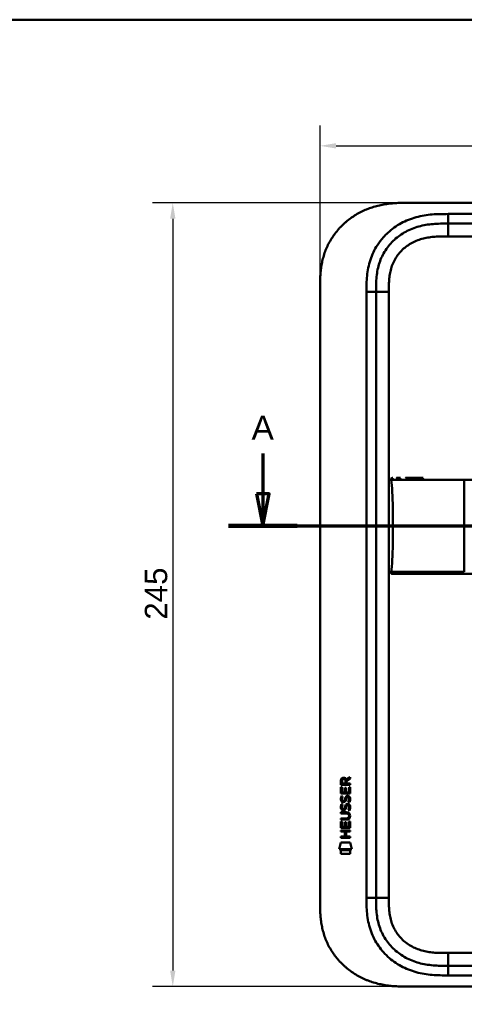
# Model space of a CAD drawing. Header units: millimetres. Extents: x 20 to 833, y 20 to 574.
# Tile 17 of 21: x 438 to 577, y 266 to 574. Entities that reach past the tile are written whole.
import ezdxf

# ---------------------------------------------------------------- set-up
doc = ezdxf.new("R2010")
doc.units = ezdxf.units.MM
doc.header["$LTSCALE"] = 2
for name, color, linetype, lineweight in [('Bemaßungen(DIN)', 7, 'Continuous', 25), ('Schnittansichtslinien(DIN)', 7, 'Continuous', 70), ('Sichtbare Kanten(DIN)', 7, 'Continuous', 50), ('Sichtbare tangentiale Kanten(DIN)', 7, 'Continuous', 50), ('Skizziergeometrie(DIN)', 7, 'Continuous', 50)]:
    doc.layers.add(name, color=color, linetype=linetype, lineweight=lineweight)
doc.styles.add('Aktuell-DINGroßer Text', font='arial.ttf')
doc.styles.add('STANDARD-DIN~0', font='arial.ttf')
doc.dimstyles.new('CAD-LAN', dxfattribs={"dimscale": 2, "dimtxt": 3.5, "dimasz": 2.5, "dimexe": 3.175, "dimexo": 0, "dimgap": 0.8, "dimtad": 1, "dimrnd": 1e-08, "dimtxsty": 'STANDARD-DIN~0', "dimcen": 0.09, "dimdle": 10, "dimclrd": 250, "dimclre": 250, "dimclrt": 250, "dimadec": 0, "dimazin": 2, "dimtfac": 1, "dimtmove": 0, "dimatfit": 3, "dimfxl": 1, "dimtolj": 1, "dimtzin": 0, "dimlwd": 25, "dimlwe": 25, "dimarcsym": 0})

# ---------------------------------------------------------------- blocks, each defined once
blk = doc.blocks.new('Ränder Standardrahmen')
at = {"layer": 'Skizziergeometrie(DIN)', "flags": 128}
blk.add_lwpolyline([(10, 10), (10, 287), (410, 287), (410, 10), (10, 10)], dxfattribs=at)
blk = doc.blocks.new('*D21')
at = {"layer": 'Bemaßungen(DIN)', "color": 250, "linetype": 'Continuous', "lineweight": 25, "true_color": 0x3f3f3f, "transparency": 16777216}
for p, q in [((532.03, 489.98), (532.03, 540.92)), ((746.03, 489.98), (746.03, 540.92)), ((537.03, 534.57), (741.03, 534.57))]:
    blk.add_line(p, q, dxfattribs=at)
at = {"layer": 'Bemaßungen(DIN)', "color": 250, "linetype": 'Continuous', "true_color": 0x3f3f3f, "transparency": 16777216}
for points in [[(537.03, 535.4), (537.03, 533.74), (532.03, 534.57)], [(741.03, 535.4), (741.03, 533.74), (746.03, 534.57)]]:
    blk.add_solid(points, dxfattribs=at)
at = {"layer": 'Defpoints', "color": 0, "linetype": 'Continuous', "transparency": 16777216}
for p in [(746.03, 534.57), (532.03, 489.98), (746.03, 489.98)]:
    blk.add_point(p, dxfattribs=at)
at = {"layer": 'Bemaßungen(DIN)', "color": 250, "linetype": 'Continuous', "lineweight": 25, "true_color": 0x3f3f3f, "transparency": 16777216, "insert": (631.25, 543.2), "char_height": 7, "attachment_point": 1, "style": 'STANDARD-DIN~0'}
blk.add_mtext('\\A1;214', dxfattribs=at)
blk = doc.blocks.new('*D22')
at = {"layer": 'Bemaßungen(DIN)', "color": 250, "linetype": 'Continuous', "lineweight": 25, "true_color": 0x3f3f3f, "transparency": 16777216}
for p, q in [((559.07, 516.76), (479.62, 516.76)), ((485.97, 511.76), (485.97, 276.76)), ((559.07, 271.76), (479.62, 271.76))]:
    blk.add_line(p, q, dxfattribs=at)
at = {"layer": 'Bemaßungen(DIN)', "color": 250, "linetype": 'Continuous', "true_color": 0x3f3f3f, "transparency": 16777216}
for points in [[(485.14, 511.76), (486.81, 511.76), (485.97, 516.76)], [(485.14, 276.76), (486.81, 276.76), (485.97, 271.76)]]:
    blk.add_solid(points, dxfattribs=at)
at = {"layer": 'Defpoints', "color": 0, "linetype": 'Continuous', "transparency": 16777216}
for p in [(559.07, 516.76), (485.97, 271.76), (559.07, 271.76)]:
    blk.add_point(p, dxfattribs=at)
at = {"layer": 'Bemaßungen(DIN)', "color": 250, "linetype": 'Continuous', "lineweight": 25, "true_color": 0x3f3f3f, "transparency": 16777216, "insert": (477.23, 386.44), "char_height": 7, "attachment_point": 1, "rotation": 90, "style": 'STANDARD-DIN~0'}
blk.add_mtext('\\A1;245', dxfattribs=at)
blk = doc.blocks.new('2DTransSchnitt0')
at = {"layer": 'Schnittansichtslinien(DIN)', "linetype": 'Continuous'}
for p, q in [((257.07, 219.22), (257.07, 212.88)), ((387.48, 219.22), (387.48, 212.88)), ((256.07, 212.88), (257.07, 207.88)), ((258.07, 212.88), (256.07, 212.88)), ((257.07, 212.88), (257.07, 207.88)), ((257.07, 207.88), (258.07, 212.88)), ((386.48, 212.88), (387.48, 207.88)), ((388.48, 212.88), (386.48, 212.88)), ((387.48, 212.88), (387.48, 207.88)), ((387.48, 207.88), (388.48, 212.88)), ((251.72, 207.88), (392.83, 207.88))]:
    blk.add_line(p, q, dxfattribs=at)
at = {"layer": 'Schnittansichtslinien(DIN)', "linetype": 'Continuous', "lineweight": 140}
for p, q in [((251.72, 207.88), (262.42, 207.88)), ((382.13, 207.88), (392.83, 207.88))]:
    blk.add_line(p, q, dxfattribs=at)
at = {"layer": 'Schnittansichtslinien(DIN)', "linetype": 'Continuous', "flags": 128}
for points in [[(256.07, 212.88), (257.07, 207.88), (258.07, 212.88), (256.07, 212.88)], [(386.48, 212.88), (387.48, 207.88), (388.48, 212.88), (386.48, 212.88)]]:
    blk.add_lwpolyline(points, dxfattribs=at)
at = {"layer": 'Schnittansichtslinien(DIN)'}
for points in [[(256.07, 212.88), (257.07, 207.88), (258.07, 212.88), (256.07, 212.88)], [(386.48, 212.88), (387.48, 207.88), (388.48, 212.88), (386.48, 212.88)]]:
    blk.add_solid(points, dxfattribs=at)
at = {"layer": 'Schnittansichtslinien(DIN)', "char_height": 3.73, "attachment_point": 7, "style": 'Aktuell-DINGroßer Text'}
for insert in [(255.31, 221.38), (385.73, 221.38)]:
    blk.add_mtext('A', dxfattribs=dict(at, insert=insert))

msp = doc.modelspace()

# ---------------------------------------------------------------- linework, layer by layer
at = {"layer": 'Sichtbare Kanten(DIN)'}
for p, q in [((717.993, 516.762), (559.07, 516.762)), ((716.993, 510.262), (572.07, 510.262)), ((532.031, 298.547), (532.031, 489.978)), ((549.531, 488.978), (549.531, 299.547)), ((538.566, 334.836), (538.568, 336.149)), ((538.916, 336.106), (538.915, 335.217)), ((539.933, 335.216), (539.934, 336.105)), ((540.231, 336.466), (541.426, 337.256)), ((541.426, 336.822), (540.283, 336.067)), ((540.283, 336.067), (540.283, 335.216)), ((541.426, 337.256), (541.426, 336.822)), ((538.563, 332.106), (538.565, 334.11)), ((538.565, 334.11), (538.913, 334.11)), ((541.424, 334.834), (538.566, 334.836)), ((538.913, 334.11), (538.912, 332.483)), ((538.912, 332.483), (539.807, 332.482)), ((538.915, 335.217), (539.933, 335.216)), ((539.807, 332.482), (539.808, 333.929)), ((539.808, 333.929), (540.156, 333.928)), ((540.156, 333.928), (540.155, 332.482)), ((540.155, 332.482), (541.074, 332.481)), ((540.283, 335.216), (541.424, 335.215)), ((541.074, 332.481), (541.075, 334.128)), ((541.075, 334.128), (541.424, 334.128)), ((541.424, 334.128), (541.422, 332.103)), ((541.424, 335.215), (541.424, 334.834)), ((541.422, 332.103), (538.563, 332.106)), ((538.735, 331.332), (539.074, 331.232)), ((538.932, 330), (538.939, 329.983)), ((539.615, 329.903), (539.626, 329.919)), ((540.664, 331.029), (540.652, 331.029)), ((538.558, 325.878), (538.559, 326.255)), ((538.559, 326.255), (540.204, 326.254)), ((538.733, 328.785), (539.072, 328.685)), ((538.93, 327.454), (538.937, 327.436)), ((539.613, 327.356), (539.624, 327.373)), ((540.662, 328.482), (540.65, 328.482)), ((538.555, 321.368), (538.556, 323.372)), ((538.556, 323.372), (538.905, 323.372)), ((538.557, 323.943), (538.557, 324.32)), ((538.557, 324.32), (540.227, 324.319)), ((540.203, 323.942), (538.557, 323.943)), ((540.228, 325.877), (538.558, 325.878)), ((538.905, 323.372), (538.904, 321.745)), ((539.798, 321.744), (539.799, 323.191)), ((539.799, 323.191), (540.148, 323.191)), ((540.148, 323.191), (540.147, 321.744)), ((541.065, 321.743), (541.067, 323.39)), ((541.067, 323.39), (541.415, 323.39)), ((541.108, 325.092), (541.108, 325.101)), ((541.415, 323.39), (541.413, 321.366)), ((538.553, 320.575), (541.411, 320.572)), ((538.553, 320.198), (538.553, 320.575)), ((539.796, 320.197), (538.553, 320.198)), ((541.413, 321.366), (538.555, 321.368)), ((538.904, 321.745), (539.798, 321.744)), ((539.794, 318.639), (539.796, 320.197)), ((540.147, 321.744), (541.065, 321.743)), ((540.152, 320.196), (540.151, 318.639)), ((541.411, 320.195), (540.152, 320.196)), ((541.411, 320.572), (541.411, 320.195)), ((538.551, 318.263), (538.551, 318.64)), ((538.551, 318.64), (539.794, 318.639)), ((541.41, 318.261), (538.551, 318.263)), ((540.151, 318.639), (541.41, 318.638)), ((541.41, 318.638), (541.41, 318.261)), ((538.02, 314.686), (538.479, 316.819)), ((541.935, 314.683), (538.02, 314.686)), ((538.478, 313.258), (538.479, 314.4)), ((538.479, 316.819), (541.485, 316.816)), ((538.479, 314.4), (541.476, 314.398)), ((541.476, 314.398), (541.475, 313.256)), ((541.485, 316.816), (541.935, 314.683)), ((541.475, 313.256), (538.478, 313.258)), ((572.07, 278.262), (716.993, 278.262)), ((559.07, 271.762), (717.993, 271.762))]:
    msp.add_line(p, q, dxfattribs=at)
for centre, major_axis, ratio, start_param, end_param in [((540.095, 335.333), (-0.976, 1.274), 0.5180415, 5.9043613, 6.8771057), ((538.702, 335.252), (1.242, 1.64), 0.5994938, 5.878165, 6.7089725), ((540.198, 333.111), (1.103, 3.296), 0.2312948, 2.8124619, 2.8734213), ((539.677, 330.794), (0.574, 1.004), 0.5438409, 2.7534304, 3.2137241), ((539.557, 329.927), (0.098, 0.139), 0.3641716, 4.4844927, 4.7925708), ((540.004, 329.342), (0.839, 1.642), 0.4591024, 5.9761877, 6.4975755), ((540.281, 330.811), (1.192, 3.54), 0.2215161, 2.8263053, 2.8854462), ((539.683, 328.256), (0.583, 1.012), 0.541605, 2.7569093, 3.2147406), ((539.555, 327.381), (0.098, 0.139), 0.3641716, 4.4844927, 4.7925708), ((536.383, 321.58), (4.814, 4.313), 0.3742661, 5.9599282, 6.6783921), ((540.003, 326.798), (0.838, 1.64), 0.4594521, 5.9760112, 6.497704), ((536.387, 328.624), (4.808, -4.323), 0.3742014, 5.888113, 6.6064523), ((517.675, 344.929), (23.266, -20.361), 0.1371339, 6.127502, 6.402435)]:
    msp.add_ellipse(centre, major_axis=major_axis, ratio=ratio, start_param=start_param, end_param=end_param, dxfattribs=at)
for points, knots in [([(559.07, 516.762), (558.485, 516.76), (557.306, 516.747), (555.817, 516.683), (554.319, 516.568), (553.116, 516.43), (551.612, 516.188), (550.411, 515.936), (548.922, 515.541), (547.742, 515.16), (546.291, 514.599), (545.153, 514.083), (543.768, 513.355), (542.694, 512.706), (541.402, 511.817), (540.412, 511.044), (539.238, 510.008), (538.353, 509.125), (537.321, 507.961), (536.557, 506.984), (535.685, 505.714), (535.056, 504.662), (534.358, 503.312), (533.87, 502.207), (533.35, 500.802), (533.004, 499.663), (532.655, 498.229), (532.441, 497.077), (532.246, 495.638), (532.142, 494.49), (532.065, 493.064), (532.032, 491.649), (532.031, 490.532), (532.031, 489.978)], [0.00000689, 0.00000689, 0.00000689, 0.00000689, 0.0407043, 0.08140172, 0.10175042, 0.14244784, 0.16279654, 0.20349396, 0.22384266, 0.26454008, 0.28488878, 0.3255862, 0.3459349, 0.38663232, 0.40698102, 0.44767844, 0.46802714, 0.50872456, 0.52907326, 0.56977068, 0.59011938, 0.6308168, 0.6511655, 0.69186291, 0.71221162, 0.75290903, 0.77325774, 0.81395515, 0.83430386, 0.87500127, 0.89534998, 0.93604739, 0.97674481, 0.97674481, 0.97674481, 0.97674481]), ([(572.07, 510.262), (571.264, 510.262), (569.668, 510.261), (567.331, 510.154), (565.066, 509.877), (562.148, 509.24), (558.714, 507.878), (555.13, 505.335), (552.3, 501.992), (550.741, 498.714), (549.993, 495.885), (549.664, 493.668), (549.533, 491.362), (549.531, 489.778), (549.531, 488.978)], [59.6158828, 59.6158828, 59.6158828, 59.6158828, 59.8593849, 60.1028861, 60.3463874, 60.5898887, 61.0768912, 61.5638938, 62.0508963, 62.5378989, 62.7814001, 63.0249014, 63.2684027, 63.5119054, 63.5119054, 63.5119054, 63.5119054]), ([(554.259, 430.14), (554.243, 430.242), (554.224, 430.347), (554.239, 430.476), (554.244, 430.503), (554.259, 430.549), (554.267, 430.568), (554.288, 430.605), (554.301, 430.622), (554.33, 430.652), (554.346, 430.665), (554.398, 430.7), (554.438, 430.716), (554.519, 430.737), (554.561, 430.743), (554.621, 430.747), (554.64, 430.748), (554.673, 430.749), (554.687, 430.75), (554.706, 430.75), (554.711, 430.75), (554.72, 430.75), (554.725, 430.75), (554.732, 430.75), (554.735, 430.75), (554.748, 430.75), (554.751, 430.75), (554.76, 430.75), (554.763, 430.75), (554.768, 430.75), (554.77, 430.75), (554.773, 430.75), (554.774, 430.75), (554.775, 430.75), (554.775, 430.75), (554.776, 430.75), (554.776, 430.75), (554.776, 430.75), (554.776, 430.75), (554.777, 430.75)], [0, 0, 0, 0, 0.0311277, 0.0311277, 0.03911556, 0.03911556, 0.04551701, 0.04551701, 0.05176502, 0.05176502, 0.05801202, 0.05801202, 0.07063282, 0.07063282, 0.08310355, 0.08310355, 0.08876398, 0.08876398, 0.09302208, 0.09302208, 0.0945824, 0.0945824, 0.09615429, 0.09615429, 0.09772199, 0.09772199, 0.10409523, 0.10409523, 0.11652864, 0.11652864, 0.13514677, 0.13514677, 0.13863752, 0.13863752, 0.14018957, 0.14018957, 0.14028666, 0.14028666, 0.14033604, 0.14033604, 0.14033604, 0.14033604]), ([(554.798, 415.75), (554.798, 419.587), (554.754, 423.402), (554.603, 426.35), (554.526, 427.852), (554.42, 429.133), (554.263, 430.139)], [0, 0, 0, 0, 0.30889062, 0.30889062, 0.30889062, 0.46621578, 0.46621578, 0.46621578, 0.46621578]), ([(554.667, 430.749), (554.693, 430.751), (554.719, 430.751), (554.766, 430.752), (554.787, 430.752), (554.813, 430.752), (554.819, 430.751), (554.825, 430.751), (554.826, 430.751), (554.826, 430.751), (554.826, 430.751), (554.826, 430.751)], [0.159826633, 0.159826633, 0.159826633, 0.159826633, 0.167747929, 0.167747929, 0.174016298, 0.174016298, 0.175896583, 0.175896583, 0.175984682, 0.175984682, 0.176039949, 0.176039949, 0.176039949, 0.176039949]), ([(554.761, 430.75), (554.765, 430.75), (554.769, 430.75), (554.786, 430.75), (554.8, 430.75), (554.814, 430.75), (554.814, 430.75), (554.815, 430.75), (554.815, 430.75), (554.815, 430.75), (554.815, 430.75), (554.815, 430.75)], [0.1063680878, 0.1063680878, 0.1063680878, 0.1063680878, 0.1076624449, 0.1076624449, 0.1118780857, 0.1118780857, 0.1119328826, 0.1119328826, 0.1119534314, 0.1119534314, 0.1119649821, 0.1119649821, 0.1119649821, 0.1119649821]), ([(554.769, 430.75), (554.774, 430.75), (554.781, 430.75), (554.79, 430.75), (554.793, 430.75), (554.798, 430.75), (554.801, 430.75), (554.805, 430.75), (554.806, 430.75), (554.807, 430.75), (554.808, 430.75), (554.808, 430.75), (554.808, 430.75), (554.808, 430.75), (554.808, 430.75), (554.808, 430.75)], [0.0954974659, 0.0954974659, 0.0954974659, 0.0954974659, 0.0980683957, 0.0980683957, 0.0989366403, 0.0989366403, 0.0997885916, 0.0997885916, 0.1001419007, 0.1001419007, 0.1002300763, 0.1002300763, 0.1002741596, 0.1002741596, 0.1002851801, 0.1002851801, 0.1002851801, 0.1002851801]), ([(555.949, 430.75), (555.949, 430.75), (555.949, 430.75), (555.949, 430.75), (555.949, 430.75), (555.949, 430.75), (555.949, 430.75), (555.95, 430.75), (555.95, 430.75), (555.952, 430.75), (555.953, 430.75), (555.955, 430.75), (555.957, 430.75), (555.977, 430.75), (555.995, 430.75), (556.038, 430.75), (556.064, 430.75), (556.158, 430.75), (556.23, 430.75), (556.407, 430.75), (556.514, 430.75), (556.665, 430.75), (556.703, 430.75), (556.84, 430.75), (556.942, 430.75), (557.089, 430.75), (557.13, 430.75), (557.187, 430.75), (557.202, 430.75), (557.219, 430.75), (557.219, 430.75), (557.219, 430.75), (557.219, 430.75), (557.219, 430.75)], [0, 0, 0, 0, 0.00002838, 0.00002838, 0.00008514, 0.00008514, 0.00019867, 0.00019867, 0.00065277, 0.00065277, 0.00156097, 0.00156097, 0.00328513, 0.00328513, 0.02167639, 0.02167639, 0.04619826, 0.04619826, 0.11159781, 0.11159781, 0.1988087, 0.1988087, 0.22787204, 0.22787204, 0.30054295, 0.30054295, 0.32778981, 0.32778981, 0.33800712, 0.33800712, 0.33824659, 0.33824659, 0.33826078, 0.33826078, 0.33826078, 0.33826078]), ([(558.763, 430.75), (558.763, 430.75), (558.763, 430.75), (558.763, 430.75), (558.763, 430.75), (558.764, 430.75), (558.764, 430.75), (558.765, 430.75), (558.765, 430.75), (558.782, 430.75), (558.798, 430.75), (558.835, 430.75), (558.856, 430.75), (558.935, 430.75), (558.993, 430.75), (559.207, 430.75), (559.367, 430.75), (559.586, 430.75), (559.642, 430.75), (560.83, 430.75), (562.182, 430.75), (563.824, 430.75), (564.004, 430.75), (564.22, 430.75), (564.254, 430.75), (564.292, 430.75), (564.295, 430.75), (564.298, 430.75), (564.299, 430.75), (564.299, 430.75), (564.299, 430.75), (564.299, 430.75), (564.299, 430.75), (564.299, 430.75), (564.3, 430.75), (564.3, 430.75)], [0, 0, 0, 0, 0.00004827, 0.00004827, 0.00009654, 0.00009654, 0.00019308, 0.00019308, 0.00057923, 0.00057923, 0.00839888, 0.00839888, 0.01882508, 0.01882508, 0.04662925, 0.04662925, 0.12079183, 0.12079183, 0.14550646, 0.14550646, 0.64641151, 0.64641151, 0.70741703, 0.70741703, 0.71885358, 0.71885358, 0.71992575, 0.71992575, 0.72002228, 0.72002228, 0.72007055, 0.72007055, 0.72009469, 0.72009469, 0.72010676, 0.72010676, 0.72010676, 0.72010676]), ([(554.798, 415.75), (554.798, 411.914), (554.754, 408.099), (554.603, 405.151), (554.526, 403.649), (554.42, 402.367), (554.263, 401.36)], [0, 0, 0, 0, 0.30888536, 0.30888536, 0.30888536, 0.4662495, 0.4662495, 0.4662495, 0.4662495]), ([(554.776, 400.75), (554.776, 400.75), (554.776, 400.75), (554.775, 400.75), (554.775, 400.75), (554.775, 400.75), (554.775, 400.75), (554.774, 400.75), (554.773, 400.75), (554.77, 400.75), (554.768, 400.75), (554.764, 400.75), (554.762, 400.75), (554.756, 400.75), (554.754, 400.75), (554.741, 400.75), (554.737, 400.75), (554.731, 400.75), (554.728, 400.75), (554.722, 400.75), (554.719, 400.75), (554.709, 400.75), (554.701, 400.75), (554.679, 400.75), (554.663, 400.751), (554.586, 400.754), (554.524, 400.76), (554.435, 400.786), (554.406, 400.797), (554.352, 400.828), (554.328, 400.848), (554.287, 400.895), (554.271, 400.923), (554.248, 400.98), (554.241, 401.01), (554.233, 401.071), (554.232, 401.102), (554.235, 401.209), (554.247, 401.285), (554.259, 401.36)], [0, 0, 0, 0, 0.00028677, 0.00028677, 0.00085963, 0.00085963, 0.00200522, 0.00200522, 0.00429634, 0.00429634, 0.02262582, 0.02262582, 0.03179275, 0.03179275, 0.04109082, 0.04109082, 0.04341208, 0.04341208, 0.04456569, 0.04456569, 0.0457191, 0.0457191, 0.04803012, 0.04803012, 0.05262125, 0.05262125, 0.07113734, 0.07113734, 0.08037876, 0.08037876, 0.08967939, 0.08967939, 0.09896721, 0.09896721, 0.10819296, 0.10819296, 0.11738064, 0.11738064, 0.14030942, 0.14030942, 0.14030942, 0.14030942]), ([(554.815, 400.75), (554.815, 400.75), (554.815, 400.75), (554.812, 400.75), (554.809, 400.75), (554.803, 400.75), (554.8, 400.75), (554.79, 400.75), (554.784, 400.75), (554.772, 400.75), (554.767, 400.75), (554.761, 400.75)], [0, 0, 0, 0, 0.0000178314, 0.0000178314, 0.0007794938, 0.0007794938, 0.0018252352, 0.0018252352, 0.0037615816, 0.0037615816, 0.0056120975, 0.0056120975, 0.0056120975, 0.0056120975]), ([(554.827, 400.749), (554.827, 400.749), (554.827, 400.749), (554.827, 400.749), (554.826, 400.751), (554.827, 400.751), (554.827, 400.749), (554.826, 400.748), (554.825, 400.75), (554.825, 400.75), (554.824, 400.751), (554.824, 400.749), (554.823, 400.749), (554.823, 400.749), (554.822, 400.75), (554.821, 400.75), (554.821, 400.75), (554.82, 400.75), (554.82, 400.749), (554.82, 400.749), (554.819, 400.749), (554.819, 400.75), (554.818, 400.75), (554.817, 400.75), (554.816, 400.75), (554.815, 400.749), (554.814, 400.75), (554.812, 400.75), (554.811, 400.75), (554.81, 400.75), (554.809, 400.75), (554.808, 400.75), (554.807, 400.75), (554.805, 400.75), (554.804, 400.75), (554.803, 400.75), (554.802, 400.75), (554.801, 400.75), (554.8, 400.75), (554.798, 400.75), (554.797, 400.75), (554.796, 400.75), (554.795, 400.75), (554.793, 400.75), (554.792, 400.75), (554.791, 400.75), (554.79, 400.75), (554.788, 400.75), (554.787, 400.75), (554.786, 400.75), (554.785, 400.75), (554.783, 400.75), (554.782, 400.75), (554.78, 400.75), (554.779, 400.75), (554.764, 400.75), (554.764, 400.75), (555.614, 400.75), (556.206, 400.75), (557.254, 400.75), (558.764, 400.75), (559.781, 400.75), (560.995, 400.75), (562.358, 400.75)], [0, 0, 0, 0, 0.0025183, 0.0025183, 0.0025183, 0.0949441, 0.0949441, 0.0949441, 0.1873699, 0.1873699, 0.1873699, 0.2797957, 0.2797957, 0.2797957, 0.3722215, 0.3722215, 0.3722215, 0.4184344, 0.4184344, 0.4184344, 0.4646473, 0.4646473, 0.4646473, 0.5570732, 0.5570732, 0.5570732, 0.649499, 0.649499, 0.649499, 0.7419248, 0.7419248, 0.7419248, 0.8343506, 0.8343506, 0.8343506, 0.9267764, 0.9267764, 0.9267764, 1.0192022, 1.0192022, 1.0192022, 1.111628, 1.111628, 1.111628, 1.2040539, 1.2040539, 1.2040539, 1.2964797, 1.2964797, 1.2964797, 1.3889055, 1.3889055, 1.3889055, 1.4813313, 1.4813313, 1.4813313, 2.5715522, 2.5715522, 2.5715522, 3.3314242, 3.3314242, 3.3314242, 3.8432408, 3.8432408, 3.8432408, 3.8432408]), ([(554.808, 400.75), (554.808, 400.75), (554.808, 400.75), (554.808, 400.75), (554.808, 400.75), (554.807, 400.75), (554.807, 400.75), (554.806, 400.75), (554.805, 400.75), (554.801, 400.75), (554.796, 400.75), (554.785, 400.75), (554.779, 400.75), (554.771, 400.75), (554.77, 400.75), (554.768, 400.75)], [0, 0, 0, 0, 0.0000222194, 0.0000222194, 0.0000666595, 0.0000666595, 0.0001555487, 0.0001555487, 0.000333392, 0.000333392, 0.0016342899, 0.0016342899, 0.0041648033, 0.0041648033, 0.0047801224, 0.0047801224, 0.0047801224, 0.0047801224]), ([(554.801, 400.75), (554.801, 400.75), (554.801, 400.75), (554.801, 400.75), (554.801, 400.75), (554.8, 400.75), (554.799, 400.75), (554.798, 400.75), (554.797, 400.75), (554.794, 400.75), (554.793, 400.75), (554.79, 400.75), (554.788, 400.75), (554.785, 400.75), (554.782, 400.75), (554.779, 400.75), (554.777, 400.75), (554.776, 400.75)], [0, 0, 0, 0, 0.0000111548, 0.0000111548, 0.0000825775, 0.0000825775, 0.0002255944, 0.0002255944, 0.0005124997, 0.0005124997, 0.0010879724, 0.0010879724, 0.0016605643, 0.0016605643, 0.0027915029, 0.0027915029, 0.0035733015, 0.0035733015, 0.0035733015, 0.0035733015]), ([(564.3, 400.75), (564.3, 400.75), (564.299, 400.75), (564.295, 400.75), (564.291, 400.75), (564.278, 400.75), (564.27, 400.75), (564.24, 400.75), (564.219, 400.75), (564.142, 400.75), (564.086, 400.75), (563.73, 400.75), (563.436, 400.75), (562.955, 400.75), (562.764, 400.75), (562.515, 400.75), (562.453, 400.75), (562.381, 400.75), (562.371, 400.75), (562.358, 400.75), (562.354, 400.75), (562.35, 400.75), (562.35, 400.75), (562.35, 400.75)], [0, 0, 0, 0, 0.00002188, 0.00002188, 0.00142248, 0.00142248, 0.00422366, 0.00422366, 0.01131417, 0.01131417, 0.03022248, 0.03022248, 0.13111596, 0.13111596, 0.19836004, 0.19836004, 0.22077012, 0.22077012, 0.22427161, 0.22427161, 0.2256722, 0.2256722, 0.22569408, 0.22569408, 0.22569408, 0.22569408]), ([(564.303, 400.75), (564.733, 400.75), (565.173, 400.75), (565.623, 400.75), (568.154, 400.75), (570.895, 400.75), (573.636, 400.75), (575.885, 400.75), (578.156, 400.75), (580.426, 400.75), (590.53, 400.75), (600.679, 400.75), (610.802, 400.75), (627.71, 400.75), (644.636, 400.75), (661.549, 400.75), (670.005, 400.75), (678.465, 400.75), (686.923, 400.75), (691.151, 400.75), (695.379, 400.75), (699.608, 400.75), (702.273, 400.75), (704.949, 400.75), (707.595, 400.75), (709.15, 400.75), (710.683, 400.75), (712.23, 400.75), (712.592, 400.75), (712.95, 400.75), (713.322, 400.75)], [4.0756594, 4.0756594, 4.0756594, 4.0756594, 4.2235005, 4.2235005, 4.2235005, 5.0551855, 5.0551855, 5.0551855, 5.7376751, 5.7376751, 5.7376751, 8.7756456, 8.7756456, 8.7756456, 13.8502555, 13.8502555, 13.8502555, 16.3875605, 16.3875605, 16.3875605, 17.6562129, 17.6562129, 17.6562129, 18.4553381, 18.4553381, 18.4553381, 18.9248654, 18.9248654, 18.9248654, 19.0347624, 19.0347624, 19.0347624, 19.0347624]), ([(541.108, 325.101), (541.108, 325.148), (541.106, 325.195), (541.089, 325.33), (541.067, 325.418), (540.993, 325.569), (540.946, 325.63), (540.826, 325.736), (540.755, 325.776), (540.538, 325.859), (540.379, 325.877), (540.228, 325.877)], [0, 0, 0, 0, 0.01400423, 0.01400423, 0.0408947, 0.0408947, 0.06439039, 0.06439039, 0.08887549, 0.08887549, 0.13413559, 0.13413559, 0.13413559, 0.13413559]), ([(532.031, 298.547), (532.031, 297.992), (532.032, 296.876), (532.065, 295.461), (532.142, 294.035), (532.246, 292.887), (532.441, 291.448), (532.655, 290.295), (533.004, 288.862), (533.35, 287.723), (533.87, 286.318), (534.358, 285.213), (535.056, 283.862), (535.685, 282.811), (536.557, 281.541), (537.321, 280.564), (538.353, 279.4), (539.238, 278.517), (540.412, 277.481), (541.402, 276.708), (542.694, 275.819), (543.768, 275.17), (545.153, 274.442), (546.291, 273.926), (547.742, 273.365), (548.922, 272.984), (550.411, 272.589), (551.612, 272.337), (553.116, 272.095), (554.319, 271.957), (555.817, 271.842), (557.306, 271.778), (558.485, 271.765), (559.07, 271.762)], [0.02325842, 0.02325842, 0.02325842, 0.02325842, 0.06395557, 0.10465272, 0.12500129, 0.16569844, 0.18604701, 0.22674416, 0.24709273, 0.28778988, 0.30813845, 0.3488356, 0.36918417, 0.40988132, 0.43022989, 0.47092704, 0.49127561, 0.53197276, 0.55232133, 0.59301848, 0.61336705, 0.6540642, 0.67441277, 0.71510992, 0.73545849, 0.77615564, 0.79650421, 0.83720136, 0.85754993, 0.89824708, 0.91859565, 0.9592928, 0.99998994, 0.99998994, 0.99998994, 0.99998994]), ([(549.531, 299.547), (549.531, 298.747), (549.533, 297.163), (549.664, 294.857), (549.993, 292.639), (550.741, 289.811), (552.3, 286.532), (555.13, 283.19), (558.714, 280.647), (562.148, 279.285), (565.066, 278.647), (567.331, 278.371), (569.668, 278.264), (571.264, 278.262), (572.07, 278.262)], [0, 0, 0, 0, 0.2435013, 0.4870027, 0.730504, 0.9740054, 1.4610081, 1.9480107, 2.4350134, 2.9220161, 3.1655175, 3.4090188, 3.6525201, 3.8960223, 3.8960223, 3.8960223, 3.8960223])]:
    msp.add_open_spline(points, degree=3, knots=knots, dxfattribs=at)
for points, weights, knots in [([(554.263, 430.139), (554.263, 430.139), (554.263, 430.139), (554.263, 430.139), (554.26, 430.139), (554.259, 430.14), (554.259, 430.14)], [1, 1, 1, 1, 1.08010131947, 1.12345282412, 1.13005451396], [0, 0, 0, 0, 0.00567163, 0.00567163, 0.00567163, 0.11634156, 0.11634156, 0.11634156, 0.11634156]), ([(554.263, 401.36), (554.263, 401.36), (554.263, 401.36), (554.263, 401.36), (554.26, 401.36), (554.259, 401.36), (554.259, 401.36)], [1, 1, 1, 1, 1.08010035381, 1.12345159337, 1.13005371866], [0, 0, 0, 0, 0.00567203, 0.00567203, 0.00567203, 0.11634103, 0.11634103, 0.11634103, 0.11634103])]:
    msp.add_rational_spline(points, weights, degree=3, knots=knots, dxfattribs=at)
for points in [[(554.823, 400.749), (554.802, 400.749), (554.78, 400.749), (554.757, 400.75)], [(554.827, 400.749), (554.826, 400.749), (554.825, 400.749), (554.823, 400.749)], [(554.827, 400.75), (554.827, 400.75), (554.827, 400.75), (554.827, 400.75)], [(538.568, 336.149), (538.582, 336.591), (538.814, 337.053), (539.427, 337.053)], [(539.934, 336.105), (539.934, 336.378), (539.847, 336.703), (539.432, 336.704)], [(538.612, 329.853), (538.521, 330.094), (538.492, 330.327), (538.534, 330.656)], [(538.534, 330.656), (538.552, 330.795), (538.593, 331.002), (538.664, 331.175)], [(539.171, 329.393), (538.948, 329.426), (538.718, 329.571), (538.612, 329.853)], [(538.664, 331.175), (538.684, 331.224), (538.735, 331.332), (538.735, 331.332)], [(538.919, 330.767), (538.855, 330.515), (538.849, 330.29), (538.907, 330.074)], [(539.074, 331.232), (539.074, 331.232), (538.954, 330.905), (538.919, 330.767)], [(539.144, 329.77), (539.291, 329.71), (539.479, 329.746), (539.584, 329.861)], [(539.326, 329.38), (539.225, 329.381), (539.204, 329.388), (539.171, 329.393)], [(539.953, 329.745), (539.838, 329.535), (539.643, 329.376), (539.326, 329.38)], [(539.626, 329.919), (539.695, 330.029), (539.752, 330.193), (539.807, 330.438)], [(539.807, 330.438), (539.891, 330.806), (539.993, 331.017), (540.134, 331.184)], [(540.146, 330.287), (540.092, 330.047), (540.029, 329.882), (539.953, 329.745)], [(540.134, 331.184), (540.227, 331.295), (540.357, 331.367), (540.537, 331.391)], [(540.195, 330.486), (540.187, 330.456), (540.147, 330.29), (540.146, 330.287)], [(540.381, 330.911), (540.31, 330.822), (540.25, 330.684), (540.195, 330.486)], [(540.652, 331.029), (540.53, 331.029), (540.455, 330.996), (540.381, 330.911)], [(540.537, 331.391), (540.824, 331.429), (541.107, 331.329), (541.301, 331.013)], [(540.856, 329.446), (540.856, 329.446), (541.011, 329.7), (541.07, 329.985)], [(541.224, 329.359), (541.204, 329.364), (540.856, 329.446), (540.856, 329.446)], [(541.07, 329.985), (541.139, 330.318), (541.138, 330.594), (541.032, 330.791)], [(541.449, 330.078), (541.419, 329.747), (541.261, 329.417), (541.224, 329.359)], [(541.301, 331.013), (541.411, 330.832), (541.465, 330.613), (541.464, 330.343)], [(541.464, 330.343), (541.464, 330.258), (541.458, 330.173), (541.449, 330.078)], [(538.61, 327.307), (538.519, 327.548), (538.49, 327.781), (538.532, 328.109)], [(538.532, 328.109), (538.55, 328.248), (538.591, 328.455), (538.662, 328.628)], [(539.169, 326.846), (538.945, 326.879), (538.716, 327.025), (538.61, 327.307)], [(538.662, 328.628), (538.682, 328.678), (538.733, 328.785), (538.733, 328.785)], [(538.917, 328.221), (538.853, 327.968), (538.847, 327.744), (538.905, 327.528)], [(539.072, 328.685), (539.072, 328.685), (538.952, 328.358), (538.917, 328.221)], [(539.142, 327.224), (539.288, 327.164), (539.477, 327.2), (539.582, 327.314)], [(539.324, 326.833), (539.223, 326.835), (539.202, 326.841), (539.169, 326.846)], [(539.951, 327.198), (539.836, 326.988), (539.641, 326.829), (539.324, 326.833)], [(539.624, 327.373), (539.693, 327.482), (539.75, 327.646), (539.805, 327.891)], [(539.805, 327.891), (539.889, 328.259), (539.991, 328.47), (540.132, 328.638)], [(540.144, 327.741), (540.09, 327.501), (540.027, 327.336), (539.951, 327.198)], [(540.132, 328.638), (540.225, 328.748), (540.355, 328.82), (540.535, 328.844)], [(540.193, 327.939), (540.185, 327.909), (540.145, 327.743), (540.144, 327.741)], [(540.379, 328.364), (540.308, 328.276), (540.248, 328.138), (540.193, 327.939)], [(540.65, 328.482), (540.528, 328.482), (540.453, 328.45), (540.379, 328.364)], [(540.535, 328.844), (540.822, 328.883), (541.105, 328.783), (541.299, 328.466)], [(540.854, 326.9), (540.854, 326.9), (541.009, 327.154), (541.068, 327.438)], [(541.222, 326.813), (541.202, 326.817), (540.854, 326.9), (540.854, 326.9)], [(541.068, 327.438), (541.136, 327.771), (541.136, 328.047), (541.03, 328.245)], [(541.447, 327.531), (541.417, 327.2), (541.259, 326.87), (541.222, 326.813)], [(541.299, 328.466), (541.409, 328.285), (541.463, 328.066), (541.462, 327.797)], [(541.462, 327.797), (541.462, 327.712), (541.456, 327.626), (541.447, 327.531)]]:
    msp.add_open_spline(points, degree=3, dxfattribs=at)
at = {"layer": 'Sichtbare tangentiale Kanten(DIN)'}
for p, q in [((572.07, 513.262), (716.993, 513.262)), ((572.07, 510.262), (572.07, 513.262)), ((572.07, 506.262), (572.07, 510.262)), ((716.993, 506.262), (572.07, 506.262)), ((546.531, 299.547), (546.531, 488.978)), ((549.531, 488.978), (546.531, 488.978)), ((553.531, 488.978), (549.531, 488.978)), ((553.531, 488.978), (553.531, 299.547)), ((704.599, 415.75), (577.126, 415.75)), ((546.531, 299.547), (549.531, 299.547)), ((553.531, 299.547), (549.531, 299.547)), ((572.07, 282.262), (716.993, 282.262)), ((572.07, 282.262), (572.07, 278.262)), ((572.07, 278.262), (572.07, 275.262)), ((716.993, 275.262), (572.07, 275.262))]:
    msp.add_line(p, q, dxfattribs=at)
for points, knots in [([(551.844, 506.012), (552.282, 506.501), (553.943, 508.181), (557.276, 510.544), (561.255, 512.118), (564.571, 512.841), (567.094, 513.148), (569.617, 513.262), (571.264, 513.262), (572.07, 513.262)], [61.3761038, 61.3761038, 61.3761038, 61.3761038, 61.5638941, 62.0508967, 62.5378992, 62.7814005, 63.0249017, 63.268403, 63.5119057, 63.5119057, 63.5119057, 63.5119057]), ([(546.531, 488.978), (546.531, 489.778), (546.532, 491.425), (546.673, 493.959), (547.047, 496.482), (547.914, 499.772), (549.468, 503.044), (551.145, 505.233), (551.844, 506.012)], [59.6158822, 59.6158822, 59.6158822, 59.6158822, 59.8593852, 60.1028865, 60.3463878, 60.589889, 61.0768916, 61.3761038, 61.3761038, 61.3761038, 61.3761038]), ([(572.07, 506.262), (571.906, 506.262), (571.743, 506.262), (571.579, 506.262), (571.136, 506.262), (570.694, 506.26), (570.251, 506.254), (570.099, 506.251), (569.947, 506.249), (569.794, 506.245), (569.718, 506.244), (569.642, 506.242), (569.566, 506.24), (569.49, 506.238), (569.413, 506.235), (569.334, 506.233), (569.024, 506.223), (568.73, 506.21), (568.424, 506.192), (568.417, 506.192), (568.409, 506.191), (568.402, 506.191), (567.785, 506.155), (567.197, 506.103), (566.604, 506.027), (566.594, 506.026), (566.585, 506.025), (566.576, 506.024), (565.976, 505.946), (565.383, 505.845), (564.794, 505.714), (564.788, 505.713), (564.783, 505.711), (564.778, 505.71), (564.179, 505.576), (563.582, 505.41), (563.003, 505.212), (562.999, 505.211), (562.996, 505.21), (562.992, 505.208), (562.406, 505.007), (561.825, 504.769), (561.266, 504.496), (560.707, 504.223), (560.162, 503.913), (559.642, 503.569), (559.122, 503.224), (558.624, 502.843), (558.157, 502.431), (557.687, 502.017), (557.242, 501.565), (556.836, 501.089), (556.432, 500.614), (556.059, 500.106), (555.727, 499.578), (555.398, 499.053), (555.105, 498.499), (554.856, 497.935), (554.609, 497.376), (554.399, 496.793), (554.23, 496.204), (554.228, 496.2), (554.227, 496.196), (554.226, 496.192), (554.06, 495.614), (553.931, 495.027), (553.833, 494.433), (553.832, 494.424), (553.83, 494.415), (553.829, 494.406), (553.732, 493.817), (553.666, 493.228), (553.621, 492.611), (553.62, 492.604), (553.619, 492.596), (553.619, 492.589), (553.597, 492.284), (553.581, 491.99), (553.568, 491.689), (553.556, 491.378), (553.547, 491.07), (553.542, 490.762), (553.531, 490.165), (553.531, 489.571), (553.531, 488.978)], [0, 0, 0, 0, 0.0490861, 0.0490861, 0.0490861, 0.1818558, 0.1818558, 0.1818558, 0.2275663, 0.2275663, 0.2275663, 0.2504221, 0.2504221, 0.2504221, 0.2732779, 0.2732779, 0.2732779, 0.3625385, 0.3625385, 0.3625385, 0.364701, 0.364701, 0.364701, 0.5447622, 0.5447622, 0.5447622, 0.5475767, 0.5475767, 0.5475767, 0.7297298, 0.7297298, 0.7297298, 0.7313799, 0.7313799, 0.7313799, 0.9165087, 0.9165087, 0.9165087, 0.9175934, 0.9175934, 0.9175934, 1.1050048, 1.1050048, 1.1050048, 1.2924795, 1.2924795, 1.2924795, 1.479975, 1.479975, 1.479975, 1.6686942, 1.6686942, 1.6686942, 1.8566744, 1.8566744, 1.8566744, 2.0435423, 2.0435423, 2.0435423, 2.2286346, 2.2286346, 2.2286346, 2.2299611, 2.2299611, 2.2299611, 2.4117644, 2.4117644, 2.4117644, 2.4144823, 2.4144823, 2.4144823, 2.594841, 2.594841, 2.594841, 2.5970368, 2.5970368, 2.5970368, 2.6862842, 2.6862842, 2.6862842, 2.7781364, 2.7781364, 2.7781364, 2.9561211, 2.9561211, 2.9561211, 2.9561211]), ([(577.126, 430.14), (578.454, 430.14), (579.782, 430.139), (581.11, 430.139), (581.662, 430.139), (582.214, 430.139), (582.766, 430.139), (583.541, 430.139), (584.315, 430.139), (585.09, 430.139), (585.502, 430.139), (585.914, 430.139), (586.326, 430.139), (587.242, 430.139), (588.158, 430.139), (589.074, 430.139), (595.714, 430.14), (602.354, 430.139), (608.994, 430.139)], [0, 0, 0, 0, 0.3984119, 0.3984119, 0.3984119, 0.558361, 0.558361, 0.558361, 0.7963648, 0.7963648, 0.7963648, 0.9137852, 0.9137852, 0.9137852, 1.1948602, 1.1948602, 1.1948602, 3.18679, 3.18679, 3.18679, 3.18679]), ([(577.126, 415.75), (576.056, 415.75), (574.985, 415.75), (573.844, 415.75), (572.702, 415.75), (571.699, 415.75), (570.836, 415.75), (569.109, 415.75), (567.704, 415.75), (566.381, 415.75), (561.09, 415.75), (557.467, 415.75), (555.853, 415.75), (555.45, 415.75), (555.167, 415.75), (554.992, 415.75), (554.905, 415.75), (554.843, 415.75), (554.815, 415.75), (554.786, 415.75), (554.793, 415.75), (554.798, 415.75)], [0, 0, 0, 0, 0.2406476, 0.2406476, 0.2406476, 0.4812952, 0.4812952, 0.4812952, 0.9625904, 0.9625904, 0.9625904, 2.8877711, 2.8877711, 2.8877711, 3.3690663, 3.3690663, 3.3690663, 3.6097139, 3.6097139, 3.6097139, 3.8503615, 3.8503615, 3.8503615, 3.8503615]), ([(572.07, 275.262), (571.264, 275.262), (569.617, 275.263), (567.094, 275.377), (564.571, 275.684), (561.255, 276.407), (557.276, 277.981), (553.085, 280.952), (549.752, 284.885), (547.914, 288.753), (547.047, 292.043), (546.673, 294.566), (546.532, 297.1), (546.531, 298.747), (546.531, 299.547)], [0, 0, 0, 0, 0.2435028, 0.4870041, 0.7305055, 0.9740068, 1.4610095, 1.9480122, 2.4350149, 2.9220176, 3.1655189, 3.4090202, 3.6525216, 3.8960229, 3.8960229, 3.8960229, 3.8960229]), ([(553.531, 299.547), (553.531, 299.312), (553.531, 299.076), (553.532, 298.841), (553.532, 298.697), (553.533, 298.553), (553.534, 298.41), (553.535, 298.338), (553.535, 298.266), (553.536, 298.194), (553.537, 298.05), (553.539, 297.907), (553.542, 297.763), (553.543, 297.687), (553.545, 297.61), (553.547, 297.534), (553.548, 297.458), (553.55, 297.382), (553.552, 297.306), (553.557, 297.153), (553.562, 297.001), (553.568, 296.843), (553.581, 296.535), (553.597, 296.241), (553.619, 295.936), (553.619, 295.929), (553.62, 295.921), (553.621, 295.914), (553.666, 295.297), (553.732, 294.708), (553.829, 294.119), (553.83, 294.11), (553.832, 294.101), (553.833, 294.092), (553.931, 293.498), (554.06, 292.911), (554.226, 292.333), (554.227, 292.329), (554.228, 292.325), (554.23, 292.321), (554.399, 291.732), (554.609, 291.149), (554.856, 290.59), (555.105, 290.026), (555.398, 289.472), (555.727, 288.947), (556.058, 288.419), (556.432, 287.911), (556.836, 287.436), (557.241, 286.96), (557.685, 286.51), (558.155, 286.096), (558.622, 285.683), (559.121, 285.301), (559.642, 284.956), (560.162, 284.612), (560.707, 284.302), (561.266, 284.029), (561.825, 283.756), (562.406, 283.518), (562.992, 283.317), (562.996, 283.315), (562.999, 283.314), (563.002, 283.313), (563.582, 283.115), (564.178, 282.949), (564.777, 282.815), (564.783, 282.813), (564.788, 282.812), (564.793, 282.811), (565.383, 282.68), (565.975, 282.579), (566.575, 282.501), (566.585, 282.5), (566.594, 282.499), (566.603, 282.498), (567.196, 282.422), (567.784, 282.37), (568.402, 282.334), (568.409, 282.334), (568.416, 282.333), (568.424, 282.333), (568.729, 282.315), (569.023, 282.302), (569.325, 282.293), (569.635, 282.282), (569.943, 282.276), (570.251, 282.271), (570.859, 282.262), (571.465, 282.262), (572.07, 282.262)], [0, 0, 0, 0, 0.0706021, 0.0706021, 0.0706021, 0.1137345, 0.1137345, 0.1137345, 0.1353008, 0.1353008, 0.1353008, 0.1784332, 0.1784332, 0.1784332, 0.2012935, 0.2012935, 0.2012935, 0.2241537, 0.2241537, 0.2241537, 0.2698741, 0.2698741, 0.2698741, 0.3591194, 0.3591194, 0.3591194, 0.3613149, 0.3613149, 0.3613149, 0.5416681, 0.5416681, 0.5416681, 0.544386, 0.544386, 0.544386, 0.7261845, 0.7261845, 0.7261845, 0.7275109, 0.7275109, 0.7275109, 0.9125996, 0.9125996, 0.9125996, 1.0994646, 1.0994646, 1.0994646, 1.2874424, 1.2874424, 1.2874424, 1.4758528, 1.4758528, 1.4758528, 1.6636517, 1.6636517, 1.6636517, 1.8511233, 1.8511233, 1.8511233, 2.0385317, 2.0385317, 2.0385317, 2.0396163, 2.0396163, 2.0396163, 2.2247423, 2.2247423, 2.2247423, 2.2263922, 2.2263922, 2.2263922, 2.408543, 2.408543, 2.408543, 2.4113526, 2.4113526, 2.4113526, 2.5914161, 2.5914161, 2.5914161, 2.5935787, 2.5935787, 2.5935787, 2.6828378, 2.6828378, 2.6828378, 2.7746209, 2.7746209, 2.7746209, 2.9561272, 2.9561272, 2.9561272, 2.9561272])]:
    msp.add_open_spline(points, degree=3, knots=knots, dxfattribs=at)
for points, weights, knots in [([(554.259, 430.14), (554.259, 430.14), (554.26, 430.14), (554.264, 430.14), (554.272, 430.14), (554.293, 430.14), (554.328, 430.139), (554.38, 430.139), (554.465, 430.139), (554.585, 430.14), (554.666, 430.14), (554.763, 430.14), (554.877, 430.14), (555.218, 430.141), (555.716, 430.141), (556.375, 430.141), (556.73, 430.142), (557.131, 430.142), (557.578, 430.142), (558.032, 430.142), (558.532, 430.142), (559.077, 430.142), (559.15, 430.142), (559.225, 430.142), (559.3, 430.142), (559.78, 430.142), (560.293, 430.142), (560.837, 430.142), (561.464, 430.142), (562.13, 430.142), (562.835, 430.142), (563.532, 430.141), (564.267, 430.141), (565.037, 430.141), (565.782, 430.141), (566.562, 430.141), (567.378, 430.14), (567.659, 430.14), (567.945, 430.14), (568.236, 430.14), (568.349, 430.14), (568.464, 430.14), (568.579, 430.14), (568.973, 430.14), (569.377, 430.14), (569.792, 430.14), (570.187, 430.14), (570.594, 430.14), (571.013, 430.14), (571.407, 430.14), (571.814, 430.14), (572.237, 430.14), (572.628, 430.139), (573.035, 430.139), (573.463, 430.139), (573.847, 430.139), (574.253, 430.139), (574.689, 430.139), (575.055, 430.139), (575.456, 430.139), (575.914, 430.139), (576.206, 430.139), (576.546, 430.139), (577.126, 430.14)], [1.13005451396, 1.13784212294, 1.09449061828, 1, 1.01564349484, 1.01564349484, 1, 1.00925616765, 1.00925616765, 1, 1.00150118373, 1.00150118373, 1, 1.00280379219, 1.00280379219, 1, 0.999526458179, 0.999526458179, 1, 0.99915374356, 0.99915374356, 1, 0.9999832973, 0.9999832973, 1, 0.99933166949, 0.99933166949, 1, 0.999344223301, 0.999344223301, 1, 0.999922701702, 0.999922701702, 1, 1.00094814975, 1.00094814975, 1, 1.00025925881, 1.00025925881, 1, 1.0000518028, 1.0000518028, 1, 1.00084824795, 1.00084824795, 1, 1.00131558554, 1.00131558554, 1, 1.00209490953, 1.00209490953, 1, 1.00365462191, 1.00365462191, 1, 1.00586740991, 1.00586740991, 1, 1.01725389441, 1.01725389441, 1, 1.18722739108, 1.18722739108, 1], [0.1163416, 0.1163416, 0.1163416, 0.1163416, 0.2468921, 0.2468921, 0.2468921, 0.4853656, 0.4853656, 0.4853656, 0.7799914, 0.7799914, 0.7799914, 0.9644924, 0.9644924, 0.9644924, 1.4628246, 1.4628246, 1.4628246, 1.7145394, 1.7145394, 1.7145394, 1.9637666, 1.9637666, 1.9637666, 1.9969824, 1.9969824, 1.9969824, 2.209763, 2.209763, 2.209763, 2.4552095, 2.4552095, 2.4552095, 2.7022329, 2.7022329, 2.7022329, 2.9498421, 2.9498421, 2.9498421, 3.0383348, 3.0383348, 3.0383348, 3.0733169, 3.0733169, 3.0733169, 3.1966109, 3.1966109, 3.1966109, 3.3197585, 3.3197585, 3.3197585, 3.4427414, 3.4427414, 3.4427414, 3.5655395, 3.5655395, 3.5655395, 3.6881793, 3.6881793, 3.6881793, 3.8106534, 3.8106534, 3.8106534, 3.9319007, 3.9319007, 3.9319007, 3.9319007]), ([(554.259, 401.36), (554.259, 401.36), (554.26, 401.36), (554.264, 401.36), (554.272, 401.36), (554.293, 401.36), (554.328, 401.36), (554.38, 401.361), (554.465, 401.361), (554.585, 401.36), (554.666, 401.36), (554.763, 401.36), (554.877, 401.36), (555.218, 401.359), (555.716, 401.359), (556.375, 401.358), (556.73, 401.358), (557.131, 401.358), (557.578, 401.358), (558.032, 401.358), (558.532, 401.358), (559.077, 401.358), (559.15, 401.358), (559.225, 401.358), (559.3, 401.358), (559.78, 401.358), (560.293, 401.358), (560.837, 401.358), (561.464, 401.358), (562.13, 401.358), (562.835, 401.358), (563.532, 401.358), (564.266, 401.359), (565.037, 401.359), (565.782, 401.359), (566.561, 401.359), (567.378, 401.36), (567.66, 401.36), (567.947, 401.36), (568.239, 401.36), (568.351, 401.36), (568.465, 401.36), (568.579, 401.36), (568.973, 401.36), (569.377, 401.36), (569.792, 401.36), (570.187, 401.36), (570.594, 401.36), (571.013, 401.36), (571.407, 401.36), (571.814, 401.36), (572.237, 401.36), (572.628, 401.36), (573.035, 401.36), (573.463, 401.36), (573.847, 401.36), (574.253, 401.36), (574.689, 401.36), (575.055, 401.36), (575.456, 401.36), (575.914, 401.36), (576.206, 401.36), (576.546, 401.36), (577.126, 401.36)], [1.13005371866, 1.13784194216, 1.09449070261, 1, 1.01564352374, 1.01564352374, 1, 1.00924441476, 1.00924441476, 1, 1.00150609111, 1.00150609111, 1, 1.00280370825, 1.00280370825, 1, 0.999526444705, 0.999526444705, 1, 0.999153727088, 0.999153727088, 1, 0.999983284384, 0.999983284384, 1, 0.999331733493, 0.999331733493, 1, 0.999344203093, 0.999344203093, 1, 0.999922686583, 0.999922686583, 1, 1.00094812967, 1.00094812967, 1, 1.00026108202, 1.00026108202, 1, 1.00005099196, 1.00005099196, 1, 1.00084821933, 1.00084821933, 1, 1.00131563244, 1.00131563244, 1, 1.00209471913, 1.00209471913, 1, 1.00365509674, 1.00365509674, 1, 1.00586622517, 1.00586622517, 1, 1.01725442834, 1.01725442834, 1, 1.18725223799, 1.18725223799, 1], [0.116341, 0.116341, 0.116341, 0.116341, 0.2468922, 0.2468922, 0.2468922, 0.4853665, 0.4853665, 0.4853665, 0.7797367, 0.7797367, 0.7797367, 0.9644969, 0.9644969, 0.9644969, 1.4628301, 1.4628301, 1.4628301, 1.7145451, 1.7145451, 1.7145451, 1.9637733, 1.9637733, 1.9637733, 1.9970018, 1.9970018, 1.9970018, 2.2097713, 2.2097713, 2.2097713, 2.4552194, 2.4552194, 2.4552194, 2.7022438, 2.7022438, 2.7022438, 2.9498539, 2.9498539, 2.9498539, 3.0386311, 3.0386311, 3.0386311, 3.0733288, 3.0733288, 3.0733288, 3.1966231, 3.1966231, 3.1966231, 3.3197709, 3.3197709, 3.3197709, 3.4427542, 3.4427542, 3.4427542, 3.5655525, 3.5655525, 3.5655525, 3.688193, 3.688193, 3.688193, 3.8106673, 3.8106673, 3.8106673, 3.931916, 3.931916, 3.931916, 3.931916])]:
    msp.add_rational_spline(points, weights, degree=3, knots=knots, dxfattribs=at)
for points in [[(577.126, 430.139), (577.126, 428.35), (577.126, 425.849), (577.126, 422.699), (577.126, 419.225), (577.126, 415.75)], [(577.126, 401.36), (577.126, 403.15), (577.126, 405.65), (577.126, 408.801), (577.126, 412.275), (577.126, 415.75)]]:
    msp.add_open_spline(points, degree=5, dxfattribs=at)

# ---------------------------------------------------------------- block references
at = {"xscale": 2, "yscale": 2, "zscale": 2}
msp.add_blockref('Ränder Standardrahmen', (0, 0), dxfattribs=at)
at = {"layer": 'Schnittansichtslinien(DIN)', "xscale": 2, "yscale": 2, "zscale": 2}
msp.add_blockref('2DTransSchnitt0', (0, 0), dxfattribs=at)

# ---------------------------------------------------------------- dimensions: what is measured, and where the dimension line sits
at = {"layer": 'Bemaßungen(DIN)', "color": 250, "linetype": 'Continuous', "lineweight": 25, "true_color": 0x3f3f3f}
dim = msp.add_linear_dim(base=(746.031, 534.568), p1=(532.031, 489.978), p2=(746.031, 489.978), dimstyle='CAD-LAN', override={"dimgap": 0.8, "dimdec": 2, "dimtol": 0, "dimlim": 0, "dimtp": 0, "dimtm": 0, "dimtdec": 2, "dimtofl": 0, "dimatfit": 1}, dxfattribs=at)
dim.commit()
dim.dimension.update_dxf_attribs({"geometry": '*D21', "text_midpoint": (639.031, 534.568), "dimtype": 160})
dim = msp.add_linear_dim(base=(485.974, 271.762), p1=(559.07, 516.762), p2=(559.07, 271.762), angle=90, dimstyle='CAD-LAN', override={"dimgap": 0.8, "dimdec": 2, "dimtol": 0, "dimlim": 0, "dimtp": 0, "dimtm": 0, "dimtdec": 2, "dimtofl": 0, "dimatfit": 1}, dxfattribs=at)
dim.commit()
dim.dimension.update_dxf_attribs({"geometry": '*D22', "text_midpoint": (485.974, 394.262), "dimtype": 160})

doc.saveas('drawing.dxf')
